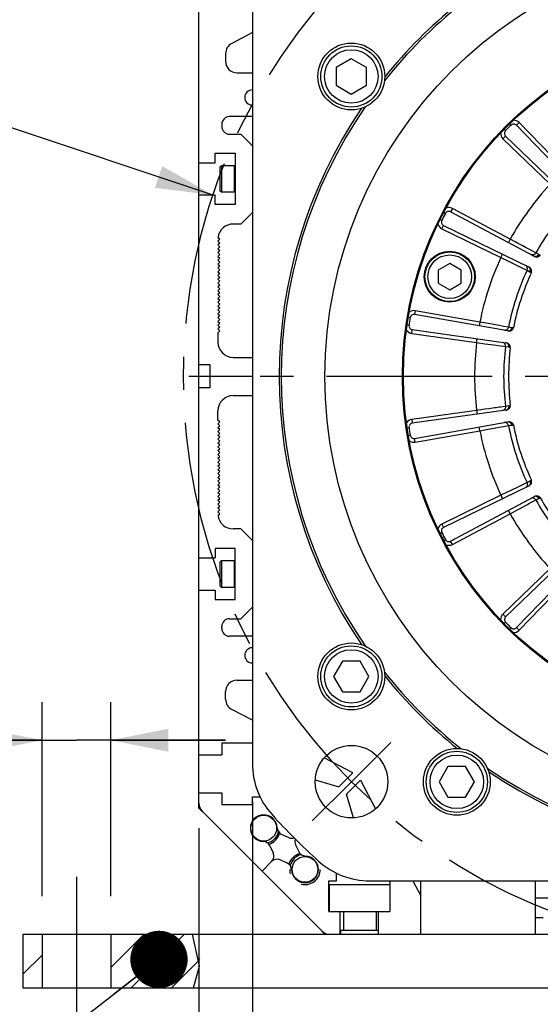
# Model space of a CAD drawing. Header units: millimetres. Extents: x 0 to 420, y 0 to 297.
# Tile 42 of 59: x 292 to 319, y 151 to 202. Entities that reach past the tile are written whole.
import ezdxf
from ezdxf.enums import TextEntityAlignment as Align

# ---------------------------------------------------------------- set-up
doc = ezdxf.new("R2010")
doc.units = ezdxf.units.MM
doc.header["$LTSCALE"] = 23.1
doc.linetypes.add('CENTER', pattern=[0.6, 0.375, -0.075, 0.075, -0.075])
doc.layers.get('0').update_dxf_attribs({"linetype": 'CONTINUOUS'})
for name, color, linetype in [('AXIS', 7, 'CONTINUOUS'), ('COMPONENTS', 7, 'CONTINUOUS'), ('DETAIL', 7, 'CONTINUOUS'), ('DIMENSION', 7, 'CONTINUOUS')]:
    doc.layers.add(name, color=color, linetype=linetype)
doc.styles.get("Standard").update_dxf_attribs({"font": 'arial.ttf'})
doc.styles.add('TEXTSTYLE_4', font='gdt')
doc.dimstyles.new('DIMSTYLE_13', dxfattribs={"dimtxt": 3, "dimasz": 3, "dimexe": 0.18, "dimexo": 0.0625, "dimgap": 0.09, "dimtad": 1, "dimdec": 3, "dimlfac": 5, "dimdsep": 46, "dimtxsty": 'STANDARD', "dimblk": '_FILLED', "dimblk1": '_FILLED', "dimblk2": '_FILLED', "dimcen": 0.09, "dimadec": 0, "dimazin": 0, "dimtp": 0.5, "dimtm": 0.5, "dimtfac": 1, "dimtdec": 3, "dimtofl": 0, "dimtmove": 0, "dimatfit": 3, "dimldrblk": '_FILLED', "dimfxl": 1, "dimtolj": 1, "dimarcsym": 0})
doc.dimstyles.new('DIMSTYLE_2', dxfattribs={"dimtxt": 3, "dimasz": 3, "dimexe": 0.18, "dimexo": 0.0625, "dimgap": 0.09, "dimtad": 1, "dimtih": 1, "dimtoh": 1, "dimlfac": 5, "dimdsep": 46, "dimtxsty": 'STANDARD', "dimblk": '_FILLED', "dimblk1": '_FILLED', "dimblk2": '_FILLED', "dimcen": 0.09, "dimadec": 0, "dimazin": 0, "dimtol": 1, "dimtp": 0.2, "dimtm": 0.2, "dimtfac": 1, "dimtofl": 0, "dimtmove": 0, "dimatfit": 3, "dimldrblk": '_FILLED', "dimfxl": 1, "dimtolj": 1, "dimarcsym": 0})
doc.dimstyles.new('DIMSTYLE_4', dxfattribs={"dimtxt": 3, "dimasz": 3, "dimexe": 0.18, "dimexo": 0.0625, "dimgap": 0.09, "dimtad": 1, "dimlfac": 5, "dimdsep": 46, "dimtxsty": 'STANDARD', "dimblk": '_FILLED', "dimblk1": '_FILLED', "dimblk2": '_FILLED', "dimcen": 0.09, "dimadec": 0, "dimazin": 0, "dimtp": 0.2, "dimtm": 0.2, "dimtfac": 1, "dimtofl": 0, "dimtmove": 0, "dimatfit": 3, "dimldrblk": '_FILLED', "dimfxl": 1, "dimtolj": 1, "dimarcsym": 0})
doc.dimstyles.new('DIMSTYLE_8', dxfattribs={"dimtxt": 3, "dimasz": 3, "dimexe": 0.18, "dimexo": 0.0625, "dimgap": 0.09, "dimtad": 1, "dimlfac": 5, "dimdsep": 46, "dimtxsty": 'STANDARD', "dimblk": '_FILLED', "dimblk1": '_FILLED', "dimblk2": '_FILLED', "dimcen": 0.09, "dimadec": 0, "dimazin": 0, "dimtp": 0.5, "dimtm": 0.5, "dimtfac": 1, "dimtofl": 0, "dimtmove": 0, "dimatfit": 3, "dimldrblk": '_FILLED', "dimfxl": 1, "dimtolj": 1, "dimarcsym": 0})
doc.dimstyles.get("Standard").update_dxf_attribs({"dimtxt": 3, "dimasz": 3, "dimexe": 0.18, "dimexo": 0.0625, "dimgap": 0.09, "dimtad": 1, "dimdec": 3, "dimdsep": 46, "dimtxsty": 'STANDARD', "dimblk": '_FILLED', "dimblk1": '_FILLED', "dimblk2": '_FILLED', "dimcen": 0.09, "dimadec": 0, "dimazin": 0, "dimtol": 1, "dimtp": 0.001, "dimtm": 0.001, "dimtfac": 1, "dimtdec": 3, "dimtofl": 0, "dimtmove": 0, "dimatfit": 3, "dimldrblk": '_FILLED', "dimfxl": 1, "dimtolj": 1, "dimarcsym": 0})

# ---------------------------------------------------------------- blocks, each defined once
blk = doc.blocks.new('_FILLED')
at = {"color": 0, "linetype": 'BYBLOCK'}
blk.add_solid([(0, 0), (-1, 0.2), (-1, -0.2)], dxfattribs=at)
blk = doc.blocks.new('*D1')
at = {"layer": 'DIMENSION', "color": 2, "linetype": 'CONTINUOUS'}
for p, q in [((282.18, 199.61), (256.718, 199.61)), ((302.122, 192.958), (282.18, 199.61)), ((282.18, 199.61), (282.18, 199.61))]:
    blk.add_line(p, q, dxfattribs=at)
at = {"layer": 'DIMENSION', "color": 2, "linetype": 'CONTINUOUS', "xscale": 3, "yscale": 3, "zscale": 3, "rotation": 341.5525613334}
blk.add_blockref('_FILLED', (302.122, 192.958), dxfattribs=at)
at = {"layer": 'DIMENSION', "color": 2, "linetype": 'CONTINUOUS', "style": 'TEXTSTYLE_4'}
for s, p in [('`', (274.21, 200.36)), ('n', (263.718, 200.36))]:
    blk.add_text(s, height=3, dxfattribs=at).set_placement(p, align=Align.RIGHT)
at = {"layer": 'DIMENSION', "color": 2, "linetype": 'CONTINUOUS'}
for s, p in [('300', (270.71, 200.36)), ('0.2', (280.032, 200.36))]:
    blk.add_text(s, height=3, dxfattribs=at).set_placement(p, align=Align.RIGHT)
blk = doc.blocks.new('*D2')
at = {"layer": 'DIMENSION', "color": 2, "linetype": 'CONTINUOUS'}
for p, q in [((282.18, 199.61), (256.718, 199.61)), ((302.122, 192.958), (282.18, 199.61)), ((282.18, 199.61), (282.18, 199.61))]:
    blk.add_line(p, q, dxfattribs=at)
at = {"layer": 'DIMENSION', "color": 2, "linetype": 'CONTINUOUS', "xscale": 3, "yscale": 3, "zscale": 3, "rotation": 341.5525613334}
blk.add_blockref('_FILLED', (302.122, 192.958), dxfattribs=at)
at = {"layer": 'DIMENSION', "color": 2, "linetype": 'CONTINUOUS', "style": 'TEXTSTYLE_4'}
for s, p in [('`', (274.21, 200.36)), ('n', (263.718, 200.36))]:
    blk.add_text(s, height=3, dxfattribs=at).set_placement(p, align=Align.RIGHT)
at = {"layer": 'DIMENSION', "color": 2, "linetype": 'CONTINUOUS'}
for s, p in [('300', (270.71, 200.36)), ('0.2', (280.032, 200.36))]:
    blk.add_text(s, height=3, dxfattribs=at).set_placement(p, align=Align.RIGHT)
blk = doc.blocks.new('*D14')
at = {"layer": 'DIMENSION', "color": 2, "linetype": 'CONTINUOUS'}
for p, q in [((293.18, 156.265), (293.18, 166.423)), ((296.78, 156.265), (296.78, 166.423)), ((293.18, 164.423), (262.409, 164.423)), ((262.409, 164.423), (294.98, 164.423)), ((302.78, 164.423), (294.98, 164.423)), ((296.78, 164.423), (302.78, 164.423))]:
    blk.add_line(p, q, dxfattribs=at)
at = {"layer": 'DIMENSION', "color": 2, "linetype": 'CONTINUOUS', "xscale": 3, "yscale": 3, "zscale": 3}
blk.add_blockref('_FILLED', (293.18, 164.423), dxfattribs=at)
at = {"layer": 'DIMENSION', "color": 2, "linetype": 'CONTINUOUS', "xscale": 3, "yscale": 3, "zscale": 3, "rotation": 180}
blk.add_blockref('_FILLED', (296.78, 164.423), dxfattribs=at)
at = {"layer": 'DIMENSION', "color": 2, "linetype": 'CONTINUOUS', "insert": (290.758, 168.173), "char_height": 3, "width": 28.34944, "attachment_point": 3, "line_spacing_factor": 0.9}
blk.add_mtext('N\\Fgdt;{\\Fgdt;~}\\Farial.ttf;4 holes \\Fgdt;{\\Fgdt;n}\\Farial.ttf;18', dxfattribs=at)
blk = doc.blocks.new('*D15')
at = {"layer": 'DIMENSION', "color": 2, "linetype": 'CONTINUOUS'}
for p, q in [((304.18, 161.21), (304.18, 139.465)), ((356.98, 161.21), (356.98, 139.465)), ((304.18, 141.465), (330.58, 141.465)), ((356.98, 141.465), (330.58, 141.465))]:
    blk.add_line(p, q, dxfattribs=at)
at = {"layer": 'DIMENSION', "color": 2, "linetype": 'CONTINUOUS', "xscale": 3, "yscale": 3, "zscale": 3, "rotation": 180}
blk.add_blockref('_FILLED', (304.18, 141.465), dxfattribs=at)
at = {"layer": 'DIMENSION', "color": 2, "linetype": 'CONTINUOUS', "xscale": 3, "yscale": 3, "zscale": 3}
blk.add_blockref('_FILLED', (356.98, 141.465), dxfattribs=at)
at = {"layer": 'DIMENSION', "color": 2, "linetype": 'CONTINUOUS', "insert": (330.58, 145.215), "char_height": 3, "width": 11.11757, "attachment_point": 2, "line_spacing_factor": 0.9, "style": 'TEXTSTYLE_4'}
blk.add_mtext('{\\Fgdt;o}\\Farial.ttf;264', dxfattribs=at)
blk = doc.blocks.new('*D19')
at = {"layer": 'DIMENSION', "color": 2, "linetype": 'CONTINUOUS'}
for p, q in [((301.38, 159.827), (301.38, 131.465)), ((359.78, 159.938), (359.78, 131.465)), ((301.38, 133.465), (330.58, 133.465)), ((359.78, 133.465), (330.58, 133.465))]:
    blk.add_line(p, q, dxfattribs=at)
at = {"layer": 'DIMENSION', "color": 2, "linetype": 'CONTINUOUS', "xscale": 3, "yscale": 3, "zscale": 3, "rotation": 180}
blk.add_blockref('_FILLED', (301.38, 133.465), dxfattribs=at)
at = {"layer": 'DIMENSION', "color": 2, "linetype": 'CONTINUOUS', "xscale": 3, "yscale": 3, "zscale": 3}
blk.add_blockref('_FILLED', (359.78, 133.465), dxfattribs=at)
at = {"layer": 'DIMENSION', "color": 2, "linetype": 'CONTINUOUS', "insert": (330.58, 137.215), "char_height": 3, "width": 11.11757, "attachment_point": 2, "line_spacing_factor": 0.9, "style": 'TEXTSTYLE_4'}
blk.add_mtext('{\\Fgdt;o}\\Farial.ttf;292', dxfattribs=at)

msp = doc.modelspace()

# ---------------------------------------------------------------- hatches: boundary and pattern name
at = {"linetype": 'CONTINUOUS'}
h = msp.add_hatch(dxfattribs=at)
h.set_pattern_fill('default__7', color=2, scale=1.5, angle=45, style=0, pattern_type=0)
h.set_pattern_definition([(45, (0, 0), (-1.06066, 1.06066), [])])
h.paths.add_polyline_path([(293.18, 154.26531), (293.18, 151.46531), (292.18, 151.46531), (292.18, 154.26531)])
edge = h.paths.add_edge_path()
edge.add_line((296.78, 151.46531), (296.78, 154.26531))
edge.add_line((296.78, 154.26531), (301.25108, 154.26531))
edge.add_spline(control_points=[(301.25108, 154.26531), (301.32365, 154.03915), (301.42105, 153.53017), (301.45151, 152.59473), (301.3395, 151.86045), (301.25502, 151.46531)], knot_values=[0, 0, 0, 0, 0.33333333, 0.66666667, 1, 1, 1, 1], degree=3, periodic=0)
edge.add_line((301.25502, 151.46531), (296.78, 151.46531))

# ---------------------------------------------------------------- linework, layer by layer
at = {"color": 7, "linetype": 'CONTINUOUS'}
for p, q in [((301.42021, 152.58882), (301.05476, 154.26531)), ((301.10988, 151.46531), (301.42021, 152.58882))]:
    msp.add_line(p, q, dxfattribs=at)
at = {"layer": 'AXIS', "color": 2, "linetype": 'CENTER'}
for p, q in [((330.58, 183.46531), (300.86141, 183.46531)), ((309.3668, 162.2521), (311.41741, 164.30271)), ((309.3668, 162.2521), (307.31619, 160.2015)), ((294.98, 157.26531), (294.98, 148.8347))]:
    msp.add_line(p, q, dxfattribs=at)
msp.add_circle((330.58, 183.46531), 30, dxfattribs=at)
at = {"layer": 'COMPONENTS', "color": 7, "linetype": 'CONTINUOUS'}
for p, q in [((301.38, 160.86531), (301.38, 222.26531)), ((304.18, 203.72068), (304.18, 163.20994)), ((304.18, 201.4613), (303.10174, 200.89688)), ((302.78, 200.36531), (302.78, 199.96531)), ((309.35818, 200.09239), (308.55818, 199.63051)), ((310.15818, 199.63051), (309.35818, 200.09239)), ((308.55818, 199.63051), (308.55818, 198.70675)), ((310.15818, 198.70675), (310.15818, 199.63051)), ((303.38, 199.36531), (304.18, 199.36531)), ((308.55818, 198.70675), (309.35818, 198.24487)), ((309.35818, 198.24487), (310.15818, 198.70675)), ((304.18, 197.06531), (302.98, 197.06531)), ((302.58, 196.66531), (302.58, 196.54531)), ((321.43018, 193.05882), (317.99674, 196.61425)), ((302.98, 196.14531), (303.58, 196.14531)), ((304.18, 195.54531), (303.58, 196.14531)), ((317.43106, 196.04856), (320.98648, 192.61513)), ((302.24, 194.64531), (302.24, 195.14531)), ((302.24, 195.14531), (303.28, 195.14531)), ((303.28, 195.14531), (303.28, 192.46531)), ((301.38, 194.64531), (302.24, 194.64531)), ((302.56, 194.50531), (302.48, 194.42531)), ((302.48, 194.42531), (302.48, 193.18531)), ((302.56, 194.50531), (302.56, 193.10531)), ((302.56, 194.50531), (303.233, 194.50531)), ((301.38, 192.96531), (302.24, 192.96531)), ((302.24, 192.46531), (302.24, 192.96531)), ((302.56, 193.10531), (302.48, 193.18531)), ((303.233, 193.10531), (302.56, 193.10531)), ((303.28, 192.46531), (302.24, 192.46531)), ((303.58, 191.44531), (304.18, 192.04531)), ((318.91345, 189.76183), (314.54937, 192.08225)), ((303.58, 191.44531), (303.18, 191.44531)), ((314.18617, 191.36945), (318.62857, 189.20275)), ((302.38303, 190.74658), (302.48, 190.64961)), ((302.48, 190.64961), (302.38, 190.54961)), ((302.38, 190.54961), (302.48, 190.44961)), ((302.48, 190.44961), (302.38, 190.34961)), ((302.38, 190.34961), (302.48, 190.24961)), ((302.48, 190.24961), (302.38, 190.14961)), ((302.38, 190.14961), (302.48, 190.04961)), ((302.48, 190.04961), (302.38, 189.94961)), ((302.38, 189.94961), (302.48, 189.84961)), ((302.48, 189.84961), (302.38, 189.74961)), ((302.38, 189.74961), (302.48, 189.64961)), ((302.48, 189.64961), (302.38, 189.54961)), ((302.38, 189.54961), (302.48, 189.44961)), ((302.48, 189.44961), (302.38, 189.34961)), ((302.38, 189.34961), (302.48, 189.24961)), ((302.48, 189.24961), (302.38, 189.14961)), ((314.50714, 189.38052), (313.90714, 189.03411)), ((315.10714, 189.03411), (314.50714, 189.38052)), ((302.38, 189.14961), (302.48, 189.04961)), ((302.48, 189.04961), (302.38, 188.94961)), ((302.38, 188.94961), (302.48, 188.84961)), ((302.48, 188.84961), (302.38, 188.74961)), ((302.38, 188.74961), (302.48, 188.64961)), ((302.48, 188.64961), (302.38, 188.54961)), ((313.90714, 189.03411), (313.90714, 188.34129)), ((315.10714, 188.34129), (315.10714, 189.03411)), ((302.38, 188.54961), (302.48, 188.44961)), ((302.48, 188.44961), (302.38, 188.34961)), ((302.38, 188.34961), (302.48, 188.24961)), ((302.48, 188.24961), (302.38, 188.14961)), ((302.38, 188.14961), (302.48, 188.04961)), ((313.90714, 188.34129), (314.50714, 187.99488)), ((314.50714, 187.99488), (315.10714, 188.34129)), ((302.48, 188.04961), (302.38, 187.94961)), ((302.38, 187.94961), (302.48, 187.84961)), ((302.48, 187.84961), (302.38, 187.74961)), ((302.38, 187.74961), (302.48, 187.64961)), ((302.48, 187.64961), (302.38, 187.54961)), ((302.38, 187.54961), (302.48, 187.44961)), ((302.48, 187.44961), (302.38, 187.34961)), ((302.38, 187.34961), (302.48, 187.24961)), ((302.48, 187.24961), (302.38, 187.14961)), ((302.38, 187.14961), (302.48, 187.04961)), ((302.48, 187.04961), (302.38, 186.94961)), ((302.38, 186.94961), (302.48, 186.84961)), ((302.48, 186.84961), (302.38, 186.74961)), ((302.38, 186.74961), (302.48, 186.64961)), ((302.48, 186.64961), (302.38, 186.54961)), ((317.53872, 185.84849), (312.67118, 186.70677)), ((302.38, 186.54961), (302.48, 186.44961)), ((302.48, 186.44961), (302.38, 186.34961)), ((302.38, 186.34961), (302.48, 186.24961)), ((302.48, 186.24961), (302.38, 186.14961)), ((302.38, 186.14961), (302.48, 186.04961)), ((302.48, 186.04961), (302.38, 185.94961)), ((302.38, 185.94961), (302.48, 185.84961)), ((302.48, 185.84961), (302.38, 185.74961)), ((302.38, 185.74961), (302.38, 185.26531)), ((312.54603, 185.91662), (317.44055, 185.22874)), ((301.98, 184.06531), (301.38, 184.06531)), ((301.98, 182.86531), (301.98, 184.06531)), ((303.18, 184.46531), (304.18, 184.46531)), ((304.18, 183.46531), (301.98, 183.46531)), ((301.98, 182.86531), (301.38, 182.86531)), ((303.18, 182.46531), (304.18, 182.46531)), ((302.38, 181.18101), (302.38, 181.66531)), ((317.44056, 181.70188), (312.54603, 181.01399)), ((302.48, 181.08101), (302.38, 181.18101)), ((302.38, 180.98101), (302.48, 181.08101)), ((302.48, 180.88101), (302.38, 180.98101)), ((312.67118, 180.22384), (317.53871, 181.08212)), ((302.38, 180.78101), (302.48, 180.88101)), ((302.48, 180.68101), (302.38, 180.78101)), ((302.38, 180.58101), (302.48, 180.68101)), ((302.48, 180.48101), (302.38, 180.58101)), ((302.38, 180.38101), (302.48, 180.48101)), ((302.48, 180.28101), (302.38, 180.38101)), ((302.38, 180.18101), (302.48, 180.28101)), ((302.48, 180.08101), (302.38, 180.18101)), ((302.38, 179.98101), (302.48, 180.08101)), ((302.48, 179.88101), (302.38, 179.98101)), ((302.38, 179.78101), (302.48, 179.88101)), ((302.48, 179.68101), (302.38, 179.78101)), ((302.38, 179.58101), (302.48, 179.68101)), ((302.48, 179.48101), (302.38, 179.58101)), ((302.38, 179.38101), (302.48, 179.48101)), ((302.48, 179.28101), (302.38, 179.38101)), ((302.38, 179.18101), (302.48, 179.28101)), ((302.48, 179.08101), (302.38, 179.18101)), ((302.38, 178.98101), (302.48, 179.08101)), ((302.48, 178.88101), (302.38, 178.98101)), ((302.38, 178.78101), (302.48, 178.88101)), ((302.48, 178.68101), (302.38, 178.78101)), ((302.38, 178.58101), (302.48, 178.68101)), ((302.48, 178.48101), (302.38, 178.58101)), ((302.38, 178.38101), (302.48, 178.48101)), ((302.48, 178.28101), (302.38, 178.38101)), ((302.38, 178.18101), (302.48, 178.28101)), ((302.48, 178.08101), (302.38, 178.18101)), ((302.38, 177.98101), (302.48, 178.08101)), ((302.48, 177.88101), (302.38, 177.98101)), ((302.38, 177.78101), (302.48, 177.88101)), ((302.48, 177.68101), (302.38, 177.78101)), ((302.38, 177.58101), (302.48, 177.68101)), ((302.48, 177.48101), (302.38, 177.58101)), ((302.38, 177.38101), (302.48, 177.48101)), ((302.48, 177.28101), (302.38, 177.38101)), ((318.62858, 177.72787), (314.18617, 175.56117)), ((302.38, 177.18101), (302.48, 177.28101)), ((302.48, 177.08101), (302.38, 177.18101)), ((302.38, 176.98101), (302.48, 177.08101)), ((302.48, 176.88101), (302.38, 176.98101)), ((302.38, 176.78101), (302.48, 176.88101)), ((314.54937, 174.84836), (318.91344, 177.16878)), ((302.48, 176.68101), (302.38, 176.78101)), ((302.38, 176.58101), (302.48, 176.68101)), ((302.48, 176.48101), (302.38, 176.58101)), ((302.38, 176.38101), (302.48, 176.48101)), ((302.48, 176.28101), (302.38, 176.38101)), ((302.38303, 176.18404), (302.48, 176.28101)), ((303.58, 175.48531), (303.18, 175.48531)), ((304.18, 174.88531), (303.58, 175.48531)), ((302.24, 174.46531), (302.24, 173.96531)), ((303.28, 174.46531), (302.24, 174.46531)), ((303.28, 171.78531), (303.28, 174.46531)), ((320.98649, 174.31549), (317.43106, 170.88205)), ((301.38, 173.96531), (302.24, 173.96531)), ((302.56, 173.82531), (302.48, 173.74531)), ((302.48, 173.74531), (302.48, 172.50531)), ((302.56, 173.82531), (302.56, 172.42531)), ((302.56, 173.82531), (303.233, 173.82531)), ((317.99674, 170.31637), (321.43018, 173.87179)), ((301.38, 172.28531), (302.24, 172.28531)), ((302.24, 172.28531), (302.24, 171.78531)), ((302.56, 172.42531), (302.48, 172.50531)), ((303.233, 172.42531), (302.56, 172.42531)), ((302.24, 171.78531), (303.28, 171.78531)), ((303.58, 170.78531), (304.18, 171.38531)), ((302.98, 170.78531), (303.58, 170.78531)), ((302.58, 170.26531), (302.58, 170.38531)), ((304.18, 169.86531), (302.98, 169.86531)), ((308.8963, 168.56199), (308.43442, 167.76199)), ((309.82006, 168.56199), (308.8963, 168.56199)), ((310.28194, 167.76199), (309.82006, 168.56199)), ((303.38, 167.56531), (304.18, 167.56531)), ((308.43442, 167.76199), (308.8963, 166.96199)), ((309.82006, 166.96199), (310.28194, 167.76199)), ((302.78, 166.56531), (302.78, 166.96531)), ((308.8963, 166.96199), (309.82006, 166.96199)), ((304.18, 165.46931), (303.10174, 166.03373)), ((302.58, 164.26531), (302.58, 163.66531)), ((304.18, 164.26531), (302.58, 164.26531)), ((301.38, 163.66531), (302.58, 163.66531)), ((309.438, 162.71699), (307.93788, 163.50223)), ((314.4148, 163.04349), (313.95292, 162.24349)), ((315.33856, 163.04349), (314.4148, 163.04349)), ((315.80044, 162.24349), (315.33856, 163.04349)), ((308.70576, 161.98531), (309.438, 162.71699)), ((307.47134, 162.35401), (308.70576, 161.98531)), ((309.1, 161.59107), (309.83168, 162.32331)), ((309.83168, 162.32331), (310.61692, 160.82319)), ((313.95292, 162.24349), (314.4148, 161.44349)), ((315.33856, 161.44349), (315.80044, 162.24349)), ((301.38, 161.66531), (302.58, 161.66531)), ((302.58, 161.66531), (302.58, 161.06531)), ((304.18, 161.46531), (304.58, 161.46531)), ((304.18, 161.06531), (304.18, 161.46531)), ((309.46866, 160.35677), (309.1, 161.59107)), ((314.4148, 161.44349), (315.33856, 161.44349)), ((301.54774, 160.69757), (301.38, 160.86531)), ((302.58, 161.06531), (304.18, 161.06531)), ((301.55574, 160.70557), (307.82026, 154.44104)), ((306.06816, 159.32568), (305.70631, 159.49441)), ((305.1009, 158.889), (305.26963, 158.52715)), ((306.44037, 158.95347), (306.6091, 158.59162)), ((304.688, 157.57331), (305.18995, 158.07526)), ((306.00369, 157.98621), (305.64184, 158.15494)), ((308.58, 157.06531), (308.58, 157.46531)), ((308.18, 157.06531), (308.58, 157.06531)), ((308.18, 155.46531), (308.18, 157.06531)), ((308.22, 156.86531), (311.38, 156.86531)), ((308.22, 155.46531), (308.22, 156.86531)), ((310.32463, 157.06531), (350.83537, 157.06531)), ((311.38, 157.06531), (311.38, 155.46531)), ((312.58401, 157.06531), (313, 156.2706)), ((313, 154.26531), (313, 157.06531)), ((319, 154.26531), (319, 157.06531)), ((319, 156.16531), (321.58, 156.16531)), ((308.18, 155.46531), (311.38, 155.46531)), ((308.78, 154.26531), (308.78, 155.46531)), ((308.95, 155.46531), (308.95, 154.46531)), ((310.65, 155.46531), (310.65, 154.46531)), ((310.78, 154.26531), (310.78, 155.46531)), ((319.4, 155.12531), (319, 155.12531)), ((292.18, 154.26531), (292.18, 151.46531)), ((292.18, 154.26531), (369, 154.26531)), ((293.18, 154.26531), (293.18, 151.46531)), ((293.2, 151.46531), (293.2, 154.26531)), ((296.78, 154.26531), (296.78, 151.46531)), ((296.8, 151.46531), (296.8, 154.26531)), ((307.98, 154.26531), (307.81226, 154.43304)), ((310.78, 154.46531), (308.8, 154.46531)), ((308.8, 154.46531), (308.8, 154.26531)), ((292.18, 151.46531), (369, 151.46531))]:
    msp.add_line(p, q, dxfattribs=at)
at = {"layer": 'COMPONENTS', "color": 9, "linetype": 'CONTINUOUS'}
for p, q in [((317.35554, 196.40222), (317.42702, 196.33229)), ((317.64309, 196.68977), (317.71302, 196.61828)), ((318.14061, 196.75318), (317.99674, 196.61425)), ((320.52222, 194.28696), (318.14061, 196.75318)), ((317.29213, 195.9047), (317.43106, 196.04856)), ((317.29213, 195.9047), (319.75835, 193.52309)), ((303.233, 194.50531), (303.233, 193.10531)), ((314.64326, 192.25884), (314.54937, 192.08225)), ((317.67041, 190.64928), (314.64326, 192.25884)), ((314.18968, 192.04479), (314.27828, 191.99842)), ((314.00507, 191.68246), (314.09466, 191.63804)), ((314.0985, 191.18969), (314.18617, 191.36945)), ((314.0985, 191.18969), (317.17998, 189.68675)), ((317.67041, 190.64928), (317.57651, 190.47269)), ((318.33343, 190.29461), (318.05972, 190.44105)), ((317.17998, 189.68675), (317.26765, 189.86651)), ((317.17998, 189.68675), (317.57744, 189.49411)), ((319.01291, 189.93093), (318.78312, 190.05395)), ((319.16401, 189.85135), (319.01291, 189.93093)), ((319.24495, 189.81825), (319.19644, 189.8368)), ((317.57744, 189.49411), (317.85684, 189.35872)), ((317.85684, 189.35872), (318.10664, 189.23771)), ((318.10664, 189.23771), (318.31577, 189.13642)), ((318.31577, 189.13642), (318.47515, 189.05925)), ((318.47515, 189.05925), (318.55023, 189.02289)), ((318.55023, 189.02289), (318.70343, 188.94742)), ((318.73427, 188.92973), (318.77778, 188.90139)), ((312.70591, 186.90373), (312.67118, 186.70677)), ((316.08228, 186.30839), (312.70591, 186.90373)), ((312.27706, 186.15835), (312.376, 186.14379)), ((312.34068, 186.56), (312.43927, 186.54327)), ((316.08228, 186.30839), (316.04755, 186.11143)), ((317.58105, 186.04006), (317.3245, 186.08604)), ((312.5182, 185.71857), (312.54603, 185.91662)), ((312.5182, 185.71857), (315.91329, 185.24142)), ((317.74935, 186.01106), (317.58105, 186.04006)), ((317.83655, 186.00459), (317.78469, 186.00725)), ((315.91329, 185.24142), (315.94112, 185.43947)), ((315.91329, 185.24142), (316.35083, 185.18102)), ((316.35083, 185.18102), (316.65839, 185.1386)), ((316.65839, 185.1386), (316.93336, 185.10071)), ((316.93336, 185.10071), (317.16355, 185.069)), ((317.16355, 185.069), (317.33898, 185.04486)), ((317.33898, 185.04486), (317.42162, 185.03347)), ((317.42162, 185.03347), (317.59065, 185.00905)), ((317.62544, 185.00175), (317.67558, 184.98825)), ((315.91329, 181.6892), (312.5182, 181.21205)), ((315.91329, 181.6892), (315.94112, 181.49114)), ((317.42162, 181.89714), (317.16342, 181.8616)), ((317.59065, 181.92157), (317.42162, 181.89714)), ((317.67558, 181.94237), (317.62544, 181.92887)), ((312.5182, 181.21205), (312.54603, 181.01399)), ((317.58105, 180.89056), (317.74935, 180.91956)), ((317.78469, 180.92337), (317.83655, 180.92602)), ((312.27706, 180.77227), (312.376, 180.78683)), ((312.70591, 180.02688), (316.08228, 180.62223)), ((316.08228, 180.62223), (316.04755, 180.81919)), ((316.08228, 180.62223), (316.51707, 180.7)), ((316.51707, 180.7), (316.82269, 180.75469)), ((316.82269, 180.75469), (317.09591, 180.80362)), ((317.09591, 180.80362), (317.32463, 180.8446)), ((317.32463, 180.8446), (317.49893, 180.87585)), ((317.49893, 180.87585), (317.58105, 180.89056)), ((312.34068, 180.37062), (312.43927, 180.38735)), ((312.70591, 180.02688), (312.67118, 180.22384)), ((318.55023, 177.90773), (318.25104, 177.76285)), ((318.70343, 177.9832), (318.55023, 177.90773)), ((318.77778, 178.02922), (318.73427, 178.00089)), ((317.7662, 177.52798), (317.67293, 177.48279)), ((318.25104, 177.76285), (318.18118, 177.72902)), ((317.17998, 177.24386), (314.0985, 175.74093)), ((317.17998, 177.24386), (317.26765, 177.0641)), ((318.65157, 176.80625), (318.8932, 176.93559)), ((318.8932, 176.93559), (319.0129, 176.99968)), ((319.0129, 176.99968), (319.16401, 177.07927)), ((319.19644, 177.09381), (319.24494, 177.11237)), ((314.64326, 174.67177), (317.67041, 176.28134)), ((317.67041, 176.28134), (317.57651, 176.45792)), ((317.67041, 176.28134), (317.86711, 176.38652)), ((318.15364, 176.5398), (318.50073, 176.72553)), ((314.00507, 175.24816), (314.09466, 175.29257)), ((314.0985, 175.74093), (314.18617, 175.56117)), ((314.18968, 174.88583), (314.27828, 174.9322)), ((314.64326, 174.67177), (314.54937, 174.84836)), ((303.233, 173.82531), (303.233, 172.42531)), ((319.75835, 173.40753), (317.29213, 171.02592)), ((318.14061, 170.17744), (320.52222, 172.64366)), ((317.29213, 171.02592), (317.43106, 170.88205)), ((317.35554, 170.5284), (317.42702, 170.59833)), ((317.64309, 170.24085), (317.71302, 170.31233)), ((318.14061, 170.17744), (317.99674, 170.31637))]:
    msp.add_line(p, q, dxfattribs=at)
for points in [[(318.05972, 190.44105), (317.96408, 190.49222), (317.67041, 190.64928)], [(318.57816, 190.16365), (318.50049, 190.20522), (318.33343, 190.29461)], [(318.78312, 190.05395), (318.71983, 190.08783), (318.57816, 190.16365)], [(319.0129, 189.93094), (318.99898, 189.90919), (318.98253, 189.88935), (318.96381, 189.87176), (318.94314, 189.8567), (318.92087, 189.84443), (318.89736, 189.83514), (318.873, 189.82901), (318.84821, 189.82612), (318.82339, 189.82653), (318.79897, 189.83023), (318.77534, 189.83715), (318.75291, 189.84719)], [(319.16401, 189.85135), (319.15269, 189.83265), (319.13987, 189.81509), (319.12571, 189.79887), (319.11038, 189.78419), (319.09406, 189.77124), (319.07694, 189.76015), (319.05924, 189.75107), (319.04116, 189.74409), (319.02291, 189.73932), (319.00473, 189.7368), (318.98682, 189.73656), (318.9694, 189.73861)], [(319.19644, 189.8368), (319.18306, 189.8126), (319.16742, 189.79028), (319.14982, 189.77027), (319.13061, 189.75295), (319.11016, 189.73866), (319.08885, 189.72769)], [(319.19644, 189.8368), (319.19057, 189.83909), (319.18489, 189.84143), (319.1794, 189.84383), (319.17409, 189.84628), (319.16896, 189.84879), (319.16401, 189.85135)], [(318.55024, 189.02288), (318.55966, 189.04692), (318.56603, 189.07189), (318.56927, 189.09738), (318.5693, 189.12296), (318.56613, 189.14819), (318.55982, 189.17267), (318.55047, 189.19598), (318.53823, 189.21773), (318.52331, 189.23757), (318.50596, 189.25516), (318.48647, 189.2702), (318.46515, 189.28245)], [(318.70343, 188.94742), (318.71191, 188.96757), (318.71858, 188.98826), (318.72337, 189.00925), (318.72624, 189.03028), (318.72713, 189.0511), (318.72604, 189.07146), (318.72298, 189.09112), (318.71799, 189.10985), (318.71113, 189.12742), (318.70248, 189.14361), (318.69215, 189.15824), (318.68025, 189.17113)], [(318.70343, 188.94742), (318.70843, 188.94491), (318.71348, 188.94223), (318.71859, 188.93937), (318.72376, 188.93633), (318.72898, 188.93312), (318.73427, 188.92973)], [(318.73426, 188.92973), (318.74598, 188.95478), (318.75484, 188.98055), (318.76069, 189.00655), (318.76341, 189.03227), (318.76294, 189.05721), (318.7593, 189.0809)], [(316.51688, 186.23065), (316.41011, 186.24976), (316.08228, 186.30839)], [(316.82245, 186.17597), (316.72355, 186.19367), (316.51688, 186.23065)], [(317.09567, 186.12704), (317.00896, 186.14257), (316.82245, 186.17597)], [(317.3245, 186.08604), (317.25384, 186.09871), (317.09567, 186.12704)], [(317.43308, 185.8822), (317.40871, 185.87817), (317.38409, 185.87745), (317.35965, 185.88007)], [(317.55265, 185.96861), (317.53764, 185.9479), (317.52025, 185.92934), (317.50076, 185.91325), (317.47949, 185.89988), (317.45681, 185.88948), (317.43308, 185.8822)], [(317.58104, 186.04006), (317.57453, 186.01507), (317.56501, 185.99112), (317.55265, 185.96861)], [(317.74936, 186.01106), (317.74437, 185.98977), (317.7376, 185.96911), (317.72915, 185.94931), (317.7191, 185.93062), (317.70758, 185.91325), (317.69473, 185.89742), (317.6807, 185.88331), (317.66566, 185.87109), (317.64978, 185.86091), (317.63327, 185.8529), (317.61631, 185.84714), (317.59911, 185.8437)], [(317.78469, 186.00725), (317.77944, 185.9801), (317.77147, 185.95403), (317.76092, 185.92956), (317.748, 185.90716), (317.73296, 185.88725), (317.71609, 185.87022)], [(317.78469, 186.00725), (317.77841, 186.00761), (317.77228, 186.00808), (317.76631, 186.00866), (317.7605, 186.00935), (317.75485, 186.01015), (317.74935, 186.01106)], [(317.32968, 185.22933), (317.30774, 185.2407), (317.28456, 185.24898), (317.2605, 185.25404)], [(317.42164, 185.03347), (317.42316, 185.05925), (317.42151, 185.08497), (317.41671, 185.11021), (317.40884, 185.13454), (317.39803, 185.15756), (317.38446, 185.17889), (317.36836, 185.19817), (317.35, 185.21508), (317.32968, 185.22933)], [(317.59065, 185.00905), (317.59248, 185.03083), (317.59243, 185.05257), (317.59051, 185.07401), (317.58673, 185.09489), (317.58114, 185.11497), (317.57381, 185.134), (317.56483, 185.15176), (317.5543, 185.16802), (317.54235, 185.18261), (317.52912, 185.19534), (317.51477, 185.20606), (317.49947, 185.21464)], [(317.62544, 185.00175), (317.62883, 185.02919), (317.6293, 185.05644), (317.62683, 185.08298), (317.62146, 185.10828), (317.61331, 185.13185), (317.60253, 185.15326)], [(317.59065, 185.00905), (317.59618, 185.0082), (317.60181, 185.00721), (317.60755, 185.00607), (317.6134, 185.00478), (317.61937, 185.00334), (317.62544, 185.00175)], [(316.35064, 181.74957), (316.24319, 181.73474), (315.91329, 181.6892)], [(316.65815, 181.79198), (316.55862, 181.77826), (316.35064, 181.74957)], [(316.93312, 181.82988), (316.84586, 181.81786), (316.65815, 181.79198)], [(317.16342, 181.8616), (317.0923, 181.85181), (316.93312, 181.82988)], [(317.32967, 181.70128), (317.30774, 181.68992), (317.28455, 181.68164), (317.2605, 181.67657)], [(317.42162, 181.89714), (317.42314, 181.87137), (317.42149, 181.84565), (317.41669, 181.82041), (317.40882, 181.79608), (317.39801, 181.77306), (317.38445, 181.75173), (317.36835, 181.73245), (317.34999, 181.71554), (317.32967, 181.70128)], [(317.59065, 181.92157), (317.59248, 181.89979), (317.59244, 181.87805), (317.59051, 181.85661), (317.58673, 181.83572), (317.58115, 181.81564), (317.57382, 181.79661), (317.56483, 181.77886), (317.5543, 181.76259), (317.54235, 181.74801), (317.52912, 181.73528), (317.51477, 181.72456), (317.49947, 181.71598)], [(317.62544, 181.92887), (317.61935, 181.92727), (317.61337, 181.92583), (317.60752, 181.92454), (317.60178, 181.9234), (317.59616, 181.92241), (317.59065, 181.92157)], [(317.62544, 181.92887), (317.62884, 181.90143), (317.6293, 181.87417), (317.62683, 181.84764), (317.62147, 181.82234), (317.61332, 181.79876), (317.60253, 181.77735)], [(317.43308, 181.04842), (317.40871, 181.05245), (317.3841, 181.05316), (317.35966, 181.05055)], [(317.55266, 180.96202), (317.53766, 180.98273), (317.52026, 181.00129), (317.50077, 181.01738), (317.4795, 181.03074), (317.45681, 181.04115), (317.43308, 181.04842)], [(317.58106, 180.89056), (317.57455, 180.91555), (317.56503, 180.9395), (317.55266, 180.96202)], [(317.74935, 180.91956), (317.74436, 180.94084), (317.7376, 180.9615), (317.72914, 180.9813), (317.7191, 181), (317.70758, 181.01736), (317.69473, 181.0332), (317.6807, 181.04731), (317.66565, 181.05952), (317.64978, 181.0697), (317.63327, 181.07772), (317.61631, 181.08348), (317.59911, 181.08692)], [(317.78469, 180.92337), (317.77944, 180.95052), (317.77147, 180.97658), (317.76092, 181.00105), (317.748, 181.02346), (317.73296, 181.04336), (317.71609, 181.06038)], [(317.74935, 180.91956), (317.75487, 180.92047), (317.76053, 180.92127), (317.76635, 180.92196), (317.77231, 180.92254), (317.77843, 180.92301), (317.78469, 180.92337)], [(318.55022, 177.90773), (318.55964, 177.88369), (318.56602, 177.85872), (318.56925, 177.83323), (318.56928, 177.80766), (318.56612, 177.78242), (318.55981, 177.75795), (318.55046, 177.73464), (318.53822, 177.71288), (318.52331, 177.69305), (318.50596, 177.67546), (318.48646, 177.66042), (318.46516, 177.64817)], [(318.70344, 177.9832), (318.71191, 177.96305), (318.71858, 177.94236), (318.72338, 177.92137), (318.72624, 177.90034), (318.72713, 177.87952), (318.72604, 177.85915), (318.72298, 177.83949), (318.71799, 177.82077), (318.71113, 177.8032), (318.70248, 177.78701), (318.69215, 177.77238), (318.68025, 177.75949)], [(318.73427, 178.00089), (318.72896, 177.99749), (318.72373, 177.99427), (318.71856, 177.99123), (318.71346, 177.98837), (318.70841, 177.98569), (318.70343, 177.9832)], [(318.73427, 178.00089), (318.74598, 177.97584), (318.75484, 177.95006), (318.76069, 177.92406), (318.76341, 177.89834), (318.76294, 177.8734), (318.7593, 177.84971)], [(317.67293, 177.48279), (317.47966, 177.38913), (317.17998, 177.24386)], [(318.18118, 177.72902), (318.02714, 177.6544), (317.7662, 177.52798)], [(318.50073, 176.72553), (318.57837, 176.76708), (318.65157, 176.80625)], [(319.01292, 176.99969), (318.999, 177.02144), (318.98254, 177.04127), (318.96383, 177.05887), (318.94315, 177.07393), (318.92088, 177.0862), (318.89736, 177.09548), (318.87301, 177.10162), (318.84821, 177.1045), (318.8234, 177.10409), (318.79897, 177.10039), (318.77534, 177.09346), (318.75291, 177.08342)], [(319.16401, 177.07927), (319.15268, 177.09797), (319.13987, 177.11553), (319.12571, 177.13175), (319.11038, 177.14642), (319.09405, 177.15938), (319.07694, 177.17047), (319.05923, 177.17955), (319.04115, 177.18652), (319.02291, 177.1913), (319.00473, 177.19382), (318.98682, 177.19406), (318.9694, 177.19201)], [(319.19644, 177.09381), (319.18305, 177.11801), (319.16741, 177.14033), (319.14981, 177.16034), (319.1306, 177.17765), (319.11014, 177.19193), (319.08884, 177.20291)], [(319.16401, 177.07927), (319.16901, 177.08186), (319.17417, 177.08438), (319.17949, 177.08684), (319.18498, 177.08923), (319.19063, 177.09155), (319.19644, 177.09381)], [(317.86711, 176.38652), (318.05989, 176.48966), (318.15364, 176.5398)]]:
    msp.add_lwpolyline(points, dxfattribs=at)
at = {"layer": 'COMPONENTS', "color": 7, "linetype": 'CONTINUOUS'}
for points in [[(318.91345, 189.76183), (318.9224, 189.75725), (318.9315, 189.75296), (318.94076, 189.74895), (318.95016, 189.74522), (318.9597, 189.74177), (318.9694, 189.73861)], [(318.9694, 189.73861), (318.9892, 189.73327), (319.00903, 189.72933), (319.02891, 189.72681), (319.04884, 189.72569), (319.0688, 189.72598), (319.08881, 189.72768)], [(319.08881, 189.72768), (319.11142, 189.73133), (319.13286, 189.73659), (319.15313, 189.74349), (319.17241, 189.75203), (319.19052, 189.76221), (319.20689, 189.77393), (319.22132, 189.78716), (319.234, 189.80194), (319.24495, 189.81826)], [(318.68026, 189.17112), (318.67212, 189.17704), (318.66379, 189.18269), (318.65527, 189.18809), (318.64656, 189.19323), (318.63766, 189.19812), (318.62857, 189.20275)], [(318.75929, 189.08091), (318.74895, 189.09805), (318.73748, 189.11435), (318.72487, 189.12981), (318.71113, 189.14442), (318.69626, 189.15819), (318.68026, 189.17112)], [(318.77778, 188.90139), (318.78455, 188.91983), (318.78905, 188.93878), (318.79127, 188.95823), (318.79113, 188.97835), (318.78872, 188.99897), (318.78431, 189.0196), (318.77797, 189.04004), (318.76964, 189.06048), (318.75929, 189.08091)], [(317.53872, 185.8485), (317.54862, 185.84691), (317.55859, 185.84564), (317.56862, 185.84468), (317.57872, 185.84404), (317.58888, 185.84371), (317.59911, 185.8437)], [(317.59911, 185.8437), (317.61958, 185.84474), (317.63966, 185.84712), (317.65935, 185.85087), (317.67864, 185.85596), (317.69754, 185.86241), (317.71605, 185.87021)], [(317.71605, 185.87021), (317.73643, 185.88066), (317.75519, 185.89229), (317.77234, 185.90511), (317.78803, 185.9192), (317.80211, 185.93448), (317.81406, 185.95068), (317.82369, 185.96772), (317.83119, 185.9857), (317.83655, 186.0046)], [(317.49948, 185.21464), (317.48991, 185.21775), (317.48024, 185.22055), (317.47047, 185.22305), (317.4606, 185.22525), (317.45063, 185.22715), (317.44055, 185.22874)], [(317.60252, 185.15327), (317.58739, 185.16637), (317.57144, 185.17833), (317.55468, 185.18913), (317.53709, 185.19879), (317.51869, 185.20729), (317.49948, 185.21464)], [(317.67558, 184.98824), (317.67632, 185.00788), (317.67474, 185.0273), (317.67084, 185.04649), (317.66448, 185.0656), (317.6558, 185.08448), (317.64523, 185.10273), (317.63289, 185.12021), (317.61866, 185.13705), (317.60252, 185.15327)], [(317.44056, 181.70188), (317.45047, 181.70343), (317.46034, 181.7053), (317.47018, 181.70749), (317.47998, 181.71), (317.48974, 181.71283), (317.49947, 181.71598)], [(317.49947, 181.71598), (317.51863, 181.72329), (317.53699, 181.73177), (317.55455, 181.74141), (317.57133, 181.75222), (317.58731, 181.76419), (317.6025, 181.77733)], [(317.6025, 181.77733), (317.61865, 181.79356), (317.6329, 181.81043), (317.64525, 181.82792), (317.65582, 181.84617), (317.66449, 181.86504), (317.67084, 181.88414), (317.67474, 181.90333), (317.67632, 181.92274), (317.67558, 181.94238)], [(317.59911, 181.08692), (317.58905, 181.08692), (317.57899, 181.0866), (317.56893, 181.08596), (317.55886, 181.085), (317.54879, 181.08372), (317.53871, 181.08212)], [(317.71608, 181.06039), (317.69764, 181.06818), (317.67877, 181.07462), (317.65949, 181.07972), (317.63978, 181.08346), (317.61966, 181.08586), (317.59911, 181.08692)], [(317.83655, 180.92602), (317.83119, 180.94492), (317.82369, 180.96289), (317.81406, 180.97993), (317.80212, 180.99613), (317.78805, 181.0114), (317.77236, 181.02549), (317.75522, 181.03831), (317.73646, 181.04994), (317.71608, 181.06039)], [(318.68025, 177.75949), (318.69621, 177.77236), (318.71105, 177.7861), (318.72478, 177.8007), (318.73739, 177.81616), (318.74889, 177.83249), (318.75928, 177.84967)], [(318.75928, 177.84967), (318.76963, 177.87011), (318.77797, 177.89055), (318.7843, 177.911), (318.78872, 177.93162), (318.79113, 177.95225), (318.79127, 177.97238), (318.78905, 177.99183), (318.78455, 178.01078), (318.77778, 178.02923)], [(318.62858, 177.72787), (318.63752, 177.73241), (318.64633, 177.73724), (318.65501, 177.74237), (318.66356, 177.74778), (318.67197, 177.75349), (318.68025, 177.75949)], [(318.96943, 177.19202), (318.95985, 177.18891), (318.95037, 177.18549), (318.94099, 177.18177), (318.93171, 177.17774), (318.92253, 177.17341), (318.91344, 177.16878)], [(319.08872, 177.20294), (319.06881, 177.20465), (319.04891, 177.20494), (319.02902, 177.20383), (319.00914, 177.2013), (318.98928, 177.19737), (318.96943, 177.19202)], [(319.24494, 177.11237), (319.234, 177.12869), (319.22132, 177.14346), (319.20689, 177.15669), (319.19054, 177.1684), (319.17243, 177.17858), (319.15315, 177.18712), (319.13286, 177.19402), (319.11138, 177.19929), (319.08872, 177.20294)]]:
    msp.add_lwpolyline(points, dxfattribs=at)
for centre, radius in [((330.58, 183.46531), 22.6), ((330.58, 183.46531), 18.55), ((330.58, 183.46531), 18.5), ((309.35818, 199.16863), 1.75), ((309.35818, 199.16863), 1.6), ((309.35818, 199.16863), 1.4), ((314.50714, 188.6877), 1.334), ((314.50714, 188.6877), 1.3), ((314.50714, 188.6877), 1.14), ((309.35818, 167.76199), 1.75), ((309.35818, 167.76199), 1.6), ((309.35818, 167.76199), 1.4), ((309.3668, 162.2521), 1.9), ((314.87668, 162.24349), 1.75), ((314.87668, 162.24349), 1.6), ((314.87668, 162.24349), 1.4), ((304.776, 159.81931), 0.675), ((306.934, 157.66131), 0.675)]:
    msp.add_circle(centre, radius, dxfattribs=at)
for centre, radius, start, end in [((330.58, 183.46531), 24.88452, 128.456372, 141.543624), ((330.58, 183.46531), 25, 128.84191, 141.15809), ((303.38, 200.36531), 0.6, 117.63, 180), ((303.38, 199.96531), 0.6, 180, 270), ((304.18, 198.06531), 0.4, 90, 270), ((330.58, 183.46531), 25, 145.84191, 214.15809), ((330.58, 183.46531), 24.88452, 145.456373, 214.543627), ((302.98, 196.66531), 0.4, 90, 180), ((302.98, 196.54531), 0.4, 180, 270), ((330.58, 183.46531), 18.4, 134.370267, 135.629733), ((317.85288, 196.47532), 0.2, 44, 134.370267), ((317.56999, 196.19243), 0.2, 135.629733, 226), ((330.58, 183.46531), 18.4, 152.370267, 153.629733), ((314.45547, 191.90566), 0.2, 62, 152.370267), ((303.18, 190.64531), 0.8, 90, 172.945947), ((314.27385, 191.54921), 0.2, 153.629733, 244), ((330.58, 183.46531), 12.99397, 155.269281, 168.730707), ((312.63645, 186.50981), 0.2, 80, 170.370267), ((312.57387, 186.11468), 0.2, 171.629733, 262), ((330.58, 183.46531), 18.4, 170.370267, 171.629733), ((303.18, 185.26531), 0.8, 180, 270), ((330.58, 183.46531), 12.99397, 173.269281, 186.730707), ((303.18, 181.66531), 0.8, 90, 180), ((312.57387, 180.81594), 0.2, 98, 188.370267), ((330.58, 183.46531), 12.99397, 191.269281, 204.730707), ((330.58, 183.46531), 18.4, 188.370267, 189.629733), ((312.63645, 180.42081), 0.2, 189.629733, 280), ((330.58, 183.46531), 12.99397, 209.269224, 222.730707), ((303.18, 176.28531), 0.8, 187.054053, 270), ((314.27385, 175.38141), 0.2, 116, 206.370267), ((330.58, 183.46531), 18.4, 206.370267, 207.629733), ((314.45547, 175.02495), 0.2, 207.629733, 298), ((302.98, 170.38531), 0.4, 90, 180), ((317.56999, 170.73819), 0.2, 134, 224.370267), ((302.98, 170.26531), 0.4, 180, 270), ((330.58, 183.46531), 18.4, 224.370267, 225.629733), ((317.85288, 170.4553), 0.2, 225.629733, 316), ((304.18, 168.86531), 0.4, 90, 270), ((303.38, 166.96531), 0.6, 90, 180), ((330.58, 183.46531), 24.88451, 218.456371, 231.543624), ((330.58, 183.46531), 25, 218.84191, 231.15809), ((303.38, 166.56531), 0.6, 180, 242.37), ((308.18, 163.20994), 4, 180, 222.121702), ((330.58, 183.46531), 24.8846, 235.456367, 304.543701), ((330.58, 183.46531), 25, 235.84191, 304.15809), ((301.98, 161.12984), 0.6, 180, 225), ((304.776, 159.81931), 0.7, 1.960133, 268.039867), ((330.58, 183.46531), 34.2, 222.121702, 227.878298), ((305.87536, 159.85693), 0.4, 181.960133, 245), ((304.776, 159.81931), 0.8, 284.179797, 345.801771), ((304.74447, 159.81629), 0.9, 289.834987, 343.532959), ((306.23721, 159.6882), 0.4, 245, 289.225452), ((304.73837, 158.71995), 0.4, 25, 88.039867), ((306.80289, 159.12251), 0.4, 160.774548, 205), ((304.90711, 158.3581), 0.4, 315, 25), ((306.93098, 157.62978), 0.9, 106.457158, 160.165013), ((306.934, 157.66131), 0.8, 104.179797, 165.801771), ((306.934, 157.66131), 0.7, 181.960133, 88.039867), ((306.97162, 158.76066), 0.4, 205, 268.039867), ((305.47279, 157.79242), 0.4, 65, 135), ((305.83464, 157.62368), 0.4, 1.960133, 65), ((310.32463, 161.06531), 4, 227.878298, 270), ((308.24453, 154.86531), 0.6, 225, 270)]:
    msp.add_arc(centre, radius, start, end, dxfattribs=at)
at = {"layer": 'COMPONENTS', "color": 9, "linetype": 'CONTINUOUS'}
for centre, radius, start, end in [((317.85288, 196.47532), 0.4, 44, 92.545887), ((317.56999, 196.19243), 0.4, 177.454113, 226), ((330.58, 183.46531), 14.77386, 137.09521, 150.90479), ((314.45547, 191.90566), 0.4, 62, 110.545887), ((330.58, 183.46531), 13.25149, 137.203759, 150.796241), ((314.27385, 191.54921), 0.4, 195.454113, 244), ((330.58, 183.46531), 14.77386, 155.09521, 168.90479), ((330.58, 183.46531), 13.25149, 155.203759, 168.79624), ((312.63645, 186.50981), 0.4, 80, 128.545887), ((312.57387, 186.11468), 0.4, 213.454113, 262), ((330.58, 183.46531), 14.77386, 173.09521, 186.90479), ((330.58, 183.46531), 13.25149, 173.203759, 186.79624), ((312.57387, 180.81594), 0.4, 98, 146.545887), ((330.58, 183.46531), 14.77386, 191.09521, 204.90479), ((330.58, 183.46531), 13.25149, 191.203759, 204.79624), ((312.63645, 180.42081), 0.4, 231.454113, 280), ((330.58, 183.46531), 13.25149, 209.203759, 222.79624), ((330.58, 183.46531), 14.77386, 209.09521, 222.90479), ((314.27385, 175.38141), 0.4, 116, 164.545887), ((314.45547, 175.02495), 0.4, 249.454113, 298), ((317.56999, 170.73819), 0.4, 134, 182.545887), ((317.85288, 170.4553), 0.4, 267.454113, 316)]:
    msp.add_arc(centre, radius, start, end, dxfattribs=at)
at = {"layer": 'COMPONENTS', "color": 2, "linetype": 'CONTINUOUS'}
for start, end in [(180, 195), (255, 360)]:
    msp.add_arc((306.934, 157.66131), 0.8, start, end, dxfattribs=at)

# ---------------------------------------------------------------- dimensions: what is measured, and where the dimension line sits
at = {"layer": 'DIMENSION', "color": 2, "linetype": 'CONTINUOUS'}
for picture in ['*D1', '*D2']:
    dim = msp.add_diameter_dim_2p(p1=(302.12157, 192.95835), p2=(359.03843, 173.97227), dimstyle='DIMSTYLE_2', dxfattribs=at)
    dim.commit()
    dim.dimension.update_dxf_attribs({"geometry": picture, "text_midpoint": (264.96413, 201.86037), "dimtype": 163})
for base, p1, p2, text, dimstyle, picture, middle in [((293.18, 164.42283), (296.78, 156.26531), (293.18, 156.26531), 'N%%d4 holes %%c<>', 'DIMSTYLE_4', '*D14', (269.43091, 166.67283)), ((304.18, 141.46531), (356.98, 161.20994), (304.18, 161.20994), '{\\Fgdt;o}<>', 'DIMSTYLE_8', '*D15', (327.80061, 143.71531))]:
    dim = msp.add_linear_dim(base=base, p1=p1, p2=p2, angle=180, text=text, dimstyle=dimstyle, dxfattribs=at)
    dim.commit()
    dim.dimension.update_dxf_attribs({"geometry": picture, "text_midpoint": middle, "dimtype": 160})
dim = msp.add_linear_dim(base=(359.78, 133.46531), p1=(301.38, 159.82683), p2=(359.78, 159.93781), text='{\\Fgdt;o}<>', dimstyle='DIMSTYLE_13', dxfattribs=at)
dim.commit()
dim.dimension.update_dxf_attribs({"geometry": '*D19', "text_midpoint": (327.80061, 135.71531), "dimtype": 160})

# ---------------------------------------------------------------- leaders
at = {"layer": 'DETAIL', "color": 2, "linetype": 'CONTINUOUS'}
msp.add_leader([(299.29482, 152.94719), (262.4049, 124.39688), (257.70113, 124.39688)], dimstyle='STANDARD', override={"dimtad": 0, "dimldrblk": 'DOT'}, dxfattribs=at)

doc.saveas('drawing.dxf')
